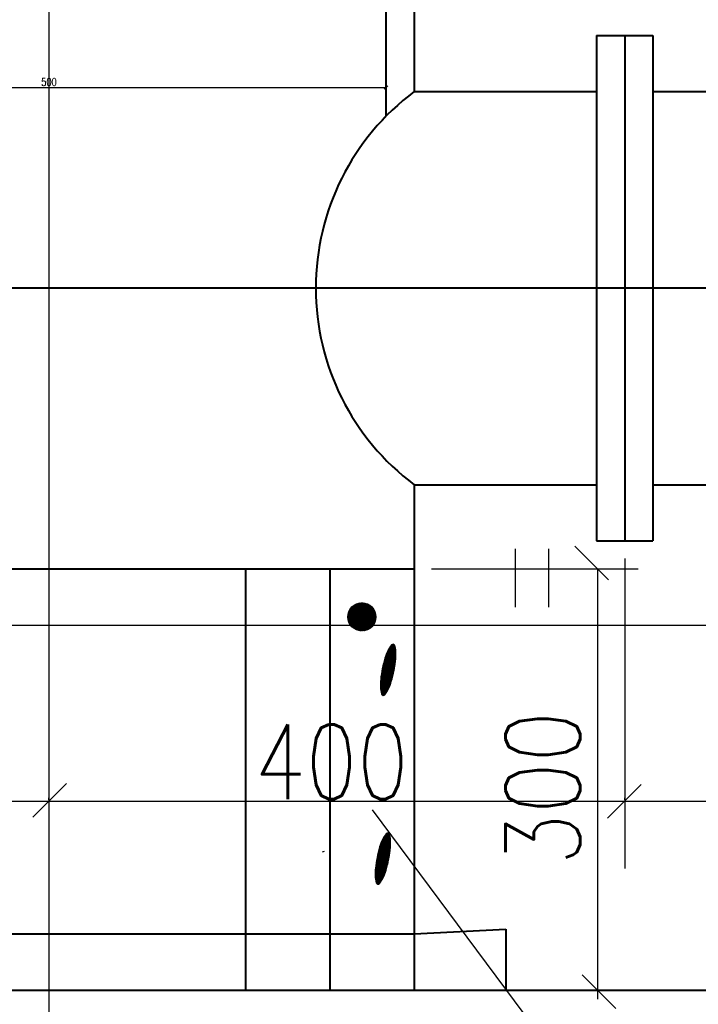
# Model space of a CAD drawing. Header units: millimetres. Extents: x -3143211 to -2549809, y 1060331 to 1394375.
# Tile 46 of 145: x -3035109 to -3031629, y 1099706 to 1104756. Entities that reach past the tile are written whole.
import ezdxf

# ---------------------------------------------------------------- set-up
doc = ezdxf.new("R2010")
doc.units = ezdxf.units.MM
for name, color, linetype in [('7', 2, 'Continuous'), ('8', 2, 'Continuous'), ('PUMP', 1, 'Continuous'), ('размер', 34, 'Continuous')]:
    doc.layers.add(name, color=color, linetype=linetype)
doc.styles.add('STANDART', font='TXT.SHX', dxfattribs={"width": 0.8})

# ---------------------------------------------------------------- blocks, each defined once
blk = doc.blocks.new('_Oblique')
at = {"color": 0, "linetype": 'ByBlock', "lineweight": -2}
blk.add_line((-0.5, -0.5), (0.5, 0.5), dxfattribs=at)

msp = doc.modelspace()

# ---------------------------------------------------------------- linework, layer by layer
at = {"lineweight": 40}
for p, q in [((-3033230.40657, 1105395.09826), (-3033230.40657, 1104261.02342)), ((-3033086.40657, 1105395.09826), (-3033086.40657, 1104387.09826)), ((-3033230.40657, 1105305.09826), (-3033230.40657, 1104408.72931)), ((-3032150.40657, 1104675.09826), (-3032150.40657, 1102083.09826)), ((-3032150.40657, 1104675.09826), (-3031862.40657, 1104675.09826)), ((-3032006.40657, 1104675.09826), (-3032006.40657, 1102083.09826)), ((-3031862.40657, 1104675.09826), (-3031862.40657, 1102083.09826)), ((-3033086.40657, 1104387.09826), (-3032150.40657, 1104387.09826)), ((-3031862.40657, 1104387.09826), (-3031107.58325, 1104387.09826)), ((-3026102.40657, 1103379.09826), (-3038990.40657, 1103379.09826)), ((-3033086.40657, 1102371.09826), (-3032150.40657, 1102371.09826)), ((-3033086.40657, 1102371.09826), (-3033086.40657, 1099779.09826)), ((-3031862.40657, 1102371.09826), (-3031107.58325, 1102371.09826)), ((-3032150.40657, 1102083.09826), (-3031862.40657, 1102083.09826)), ((-3036830.40657, 1101939.09826), (-3033086.40657, 1101939.09826)), ((-3033950.40657, 1101939.09826), (-3033950.40657, 1099779.09826)), ((-3033518.40657, 1101939.09826), (-3033518.40657, 1099779.09826)), ((-3033086.40657, 1100067.09826), (-3032615.34545, 1100091.95668)), ((-3032615.34545, 1100091.95668), (-3032615.34545, 1099779.09826)), ((-3036830.40657, 1100067.09826), (-3033086.40657, 1100067.09826)), ((-3048863.07123, 1099779.09826), (-3012660.63092, 1099779.09826))]:
    msp.add_line(p, q, dxfattribs=at)
at = {"color": 188, "linetype": 'ByBlock'}
for p, q in [((-3032089.57619, 1101883.38931), (-3032262.37619, 1102056.18931)), ((-3032996.40657, 1101939.09826), (-3031937.64538, 1101939.09826)), ((-3034958.40657, 1101849.09826), (-3034958.40657, 1100401.81336)), ((-3034958.40657, 1101849.09826), (-3034958.40657, 1100401.81336)), ((-3034869.02446, 1100837.80152), (-3035041.82446, 1100665.00152)), ((-3031922.35045, 1100833.25497), (-3032095.15045, 1100660.45497)), ((-3032224.54339, 1099857.9834), (-3032051.74339, 1099685.1834)), ((-3032525.34545, 1099779.09826), (-3031937.64538, 1099779.09826))]:
    msp.add_line(p, q, dxfattribs=at)
at = {"color": 188}
for p, q in [((-3033425.89502, 1101693.31061), (-3033354.11209, 1101765.09353)), ((-3033425.85883, 1101690.80121), (-3033351.60269, 1101765.05735)), ((-3033425.84021, 1101695.911), (-3033356.71249, 1101765.03872)), ((-3033425.74047, 1101688.37398), (-3033349.17547, 1101764.93899)), ((-3033425.68347, 1101698.61332), (-3033359.41481, 1101764.88199)), ((-3033425.54717, 1101686.0217), (-3033346.82318, 1101764.74569)), ((-3033425.41097, 1101701.4314), (-3033362.23289, 1101764.60949)), ((-3033425.28494, 1101683.73835), (-3033344.53983, 1101764.48345)), ((-3033425.00477, 1101704.38319), (-3033365.18467, 1101764.20329)), ((-3033424.95883, 1101681.51887), (-3033342.32035, 1101764.15735)), ((-3033424.57315, 1101679.35896), (-3033340.16045, 1101763.77167)), ((-3033424.4409, 1101707.49265), (-3033368.29414, 1101763.63941)), ((-3033424.13158, 1101677.25495), (-3033338.05644, 1101763.3301)), ((-3033423.686, 1101710.79313), (-3033371.59462, 1101762.88451)), ((-3033423.6373, 1101675.20365), (-3033336.00514, 1101762.83581)), ((-3033423.09307, 1101673.20229), (-3033334.00378, 1101762.29159)), ((-3033422.69128, 1101714.33344), (-3033375.13493, 1101761.88979)), ((-3033422.50131, 1101671.24847), (-3033332.04995, 1101761.69983)), ((-3033421.86414, 1101669.34006), (-3033330.14154, 1101761.06265)), ((-3033421.37988, 1101718.19042), (-3033378.99191, 1101760.57839)), ((-3033421.18341, 1101667.4752), (-3033328.27668, 1101760.38193)), ((-3033420.46078, 1101665.65224), (-3033326.45373, 1101759.6593)), ((-3033419.69771, 1101663.86974), (-3033324.67122, 1101758.89622)), ((-3033419.61712, 1101722.49877), (-3033383.30025, 1101758.81563)), ((-3033418.89547, 1101662.12639), (-3033322.92788, 1101758.09398)), ((-3033418.05521, 1101660.42106), (-3033321.22255, 1101757.25372)), ((-3033417.17795, 1101658.75274), (-3033319.55423, 1101756.37646)), ((-3033417.12009, 1101727.54138), (-3033388.34287, 1101756.3186)), ((-3033416.26457, 1101657.12054), (-3033317.92202, 1101755.46308)), ((-3033415.31586, 1101655.52366), (-3033316.32514, 1101754.51438)), ((-3033414.33252, 1101653.96142), (-3033314.7629, 1101753.53103)), ((-3033413.31514, 1101652.43321), (-3033313.2347, 1101752.51365)), ((-3033413.00958, 1101734.19747), (-3033394.99896, 1101752.20809)), ((-3033412.26424, 1101650.93853), (-3033311.74001, 1101751.46275)), ((-3033411.18027, 1101649.47692), (-3033310.2784, 1101750.37878)), ((-3033410.06359, 1101648.04801), (-3033308.8495, 1101749.2621)), ((-3033408.91451, 1101646.65151), (-3033307.45299, 1101748.11302)), ((-3033407.73326, 1101645.28717), (-3033306.08866, 1101746.93177)), ((-3033406.52002, 1101643.95483), (-3033304.75632, 1101745.71853)), ((-3033405.27489, 1101642.65437), (-3033303.45586, 1101744.47341)), ((-3033403.99794, 1101641.38574), (-3033302.18722, 1101743.19645)), ((-3033402.68915, 1101640.14894), (-3033300.95043, 1101741.88767)), ((-3033401.34846, 1101638.94405), (-3033299.74553, 1101740.54697)), ((-3033399.97573, 1101637.77119), (-3033298.57268, 1101739.17425)), ((-3033398.57079, 1101636.63055), (-3033297.43204, 1101737.7693)), ((-3033397.13336, 1101635.52239), (-3033296.32388, 1101736.33188)), ((-3033395.66314, 1101634.44703), (-3033295.24851, 1101734.86166)), ((-3033394.15974, 1101633.40484), (-3033294.20633, 1101733.35826)), ((-3033392.62269, 1101632.39631), (-3033293.1978, 1101731.82121)), ((-3033391.05146, 1101631.42196), (-3033292.22344, 1101730.24997)), ((-3033389.44542, 1101630.48242), (-3033291.2839, 1101728.64393)), ((-3033387.80385, 1101629.5784), (-3033290.37989, 1101727.00236)), ((-3033386.12594, 1101628.71072), (-3033289.51221, 1101725.32446)), ((-3033384.41078, 1101627.8803), (-3033288.68179, 1101723.60929)), ((-3033382.65731, 1101627.08818), (-3033287.88967, 1101721.85583)), ((-3033380.86436, 1101626.33555), (-3033287.13703, 1101720.06288)), ((-3033379.0306, 1101625.62373), (-3033286.42521, 1101718.22911)), ((-3033377.15452, 1101624.95422), (-3033285.7557, 1101716.35304)), ((-3033375.23443, 1101624.32873), (-3033285.13021, 1101714.43294)), ((-3033373.2684, 1101623.74918), (-3033284.55066, 1101712.46691)), ((-3033371.25423, 1101623.21776), (-3033284.01925, 1101710.45274)), ((-3033369.18943, 1101622.73698), (-3033283.53846, 1101708.38794)), ((-3033367.07113, 1101622.30969), (-3033283.11118, 1101706.26964)), ((-3033364.89603, 1101621.9392), (-3033282.74069, 1101704.09455)), ((-3033362.6603, 1101621.62935), (-3033282.43084, 1101701.85881)), ((-3033360.35945, 1101621.38462), (-3033282.1861, 1101699.55796)), ((-3033357.9882, 1101621.21028), (-3033282.01177, 1101697.18671)), ((-3033355.54025, 1101621.11265), (-3033281.91414, 1101694.73876)), ((-3033353.00799, 1101621.09933), (-3033281.90081, 1101692.2065)), ((-3033350.38211, 1101621.17962), (-3033281.98111, 1101689.58062)), ((-3033347.651, 1101621.36515), (-3033282.16663, 1101686.84951)), ((-3033344.7999, 1101621.67066), (-3033282.47215, 1101683.99841)), ((-3033341.80951, 1101622.11546), (-3033282.91695, 1101681.00803)), ((-3033338.65382, 1101622.72557), (-3033283.52706, 1101677.85233)), ((-3033335.2962, 1101623.53761), (-3033284.3391, 1101674.49471)), ((-3033331.68212, 1101624.6061), (-3033285.40759, 1101670.88063)), ((-3033327.7237, 1101626.01894), (-3033286.82042, 1101666.92222)), ((-3033323.26096, 1101627.93609), (-3033288.73758, 1101662.45948)), ((-3033317.93339, 1101630.71808), (-3033291.51956, 1101657.1319)), ((-3033310.35579, 1101635.75009), (-3033296.55158, 1101649.5543)), ((-3033207.09708, 1101543.00502), (-3033181.77372, 1101532.35468)), ((-3033205.97295, 1101544.48496), (-3033182.21475, 1101534.49289)), ((-3033204.8236, 1101545.95429), (-3033182.69716, 1101536.64849)), ((-3033203.64874, 1101547.41289), (-3033183.22246, 1101538.82214)), ((-3033202.44805, 1101548.86063), (-3033183.79231, 1101541.01451)), ((-3033201.14769, 1101550.26645), (-3033184.40849, 1101543.22638)), ((-3033199.44762, 1101551.50416), (-3033185.073, 1101545.45857)), ((-3033197.10608, 1101552.47208), (-3033186.032, 1101547.81462)), ((-3033192.93237, 1101552.66944), (-3033188.81006, 1101550.93571)), ((-3033231.82427, 1101492.87045), (-3033180.85653, 1101471.43475)), ((-3033231.22573, 1101494.57143), (-3033180.66945, 1101473.30878)), ((-3033230.61743, 1101496.26831), (-3033180.49352, 1101475.18751)), ((-3033229.99936, 1101497.96109), (-3033180.32882, 1101477.07096)), ((-3033229.37156, 1101499.64976), (-3033180.17541, 1101478.95915)), ((-3033228.73401, 1101501.33434), (-3033180.03337, 1101480.85213)), ((-3033228.08673, 1101503.01483), (-3033179.90275, 1101482.74991)), ((-3033227.42973, 1101504.69123), (-3033179.78365, 1101484.65253)), ((-3033226.763, 1101506.36353), (-3033179.67612, 1101486.56003)), ((-3033226.08655, 1101508.03175), (-3033179.58025, 1101488.47242)), ((-3033225.40038, 1101509.69589), (-3033179.49611, 1101490.38975)), ((-3033224.7045, 1101511.35593), (-3033179.4238, 1101492.31205)), ((-3033223.9989, 1101513.01189), (-3033179.36338, 1101494.23936)), ((-3033223.28358, 1101514.66376), (-3033179.31496, 1101496.17171)), ((-3033222.55855, 1101516.31155), (-3033179.27861, 1101498.10914)), ((-3033221.82379, 1101517.95524), (-3033179.25443, 1101500.05168)), ((-3033221.07673, 1101519.59376), (-3033179.24251, 1101501.99939)), ((-3033220.30774, 1101521.22306), (-3033179.24295, 1101503.95229)), ((-3033219.51588, 1101522.84274), (-3033179.25586, 1101505.91043)), ((-3033218.70109, 1101524.45278), (-3033179.28132, 1101507.87386)), ((-3033217.86331, 1101526.05315), (-3033179.31945, 1101509.84261)), ((-3033217.00246, 1101527.64381), (-3033179.37811, 1101511.82)), ((-3033216.11845, 1101529.22473), (-3033179.46731, 1101513.81023)), ((-3033215.21116, 1101530.79587), (-3033179.58775, 1101515.8136)), ((-3033214.28047, 1101532.35716), (-3033179.74015, 1101517.83041)), ((-3033213.32625, 1101533.90856), (-3033179.92526, 1101519.86098)), ((-3033212.34834, 1101535.44999), (-3033180.14391, 1101521.90565)), ((-3033211.34658, 1101536.98139), (-3033180.39699, 1101523.96481)), ((-3033210.32078, 1101538.50268), (-3033180.68545, 1101526.03884)), ((-3033209.27075, 1101540.01378), (-3033181.01031, 1101528.12818)), ((-3033208.19626, 1101541.5146), (-3033181.37267, 1101530.2333)), ((-3033246.04391, 1101442.2221), (-3033188.93867, 1101418.20513)), ((-3033245.6309, 1101444.00111), (-3033188.58234, 1101420.00798)), ((-3033245.21258, 1101445.77789), (-3033188.23144, 1101421.81312)), ((-3033244.78894, 1101447.55244), (-3033187.88599, 1101423.62055)), ((-3033244.35999, 1101449.32475), (-3033187.54599, 1101425.43027)), ((-3033243.92574, 1101451.09483), (-3033187.21146, 1101427.24229)), ((-3033243.4862, 1101452.86269), (-3033186.88241, 1101429.05662)), ((-3033243.04138, 1101454.62832), (-3033186.55884, 1101430.87325)), ((-3033242.59129, 1101456.39174), (-3033186.24078, 1101432.69219)), ((-3033242.13592, 1101458.15294), (-3033185.92823, 1101434.51346)), ((-3033241.67529, 1101459.91193), (-3033185.6212, 1101436.33705)), ((-3033241.20941, 1101461.66871), (-3033185.31971, 1101438.16296)), ((-3033240.73829, 1101463.42328), (-3033185.02377, 1101439.99121)), ((-3033240.26192, 1101465.17565), (-3033184.73339, 1101441.8218)), ((-3033239.78032, 1101466.92581), (-3033184.44858, 1101443.65474)), ((-3033239.29349, 1101468.67378), (-3033184.16937, 1101445.49002)), ((-3033238.80143, 1101470.41955), (-3033183.89576, 1101447.32767)), ((-3033238.30417, 1101472.16313), (-3033183.62776, 1101449.16767)), ((-3033237.80169, 1101473.90452), (-3033183.36539, 1101451.01004)), ((-3033237.29401, 1101475.64372), (-3033183.10867, 1101452.85478)), ((-3033236.78113, 1101477.38073), (-3033182.8576, 1101454.70191)), ((-3033236.26305, 1101479.11556), (-3033182.6122, 1101456.55142)), ((-3033235.73979, 1101480.8482), (-3033182.3725, 1101458.40332)), ((-3033235.20985, 1101482.57804), (-3033182.13849, 1101460.25762)), ((-3033234.67014, 1101484.30377), (-3033181.91021, 1101462.11432)), ((-3033234.12059, 1101486.02535), (-3033181.68765, 1101463.97344)), ((-3033233.56121, 1101487.74281), (-3033181.47085, 1101465.83497)), ((-3033232.99203, 1101489.45614), (-3033181.25981, 1101467.69893)), ((-3033232.41304, 1101491.16535), (-3033181.05455, 1101469.56532)), ((-3033255.40684, 1101391.48386), (-3033201.0842, 1101368.63718)), ((-3033255.14706, 1101393.32732), (-3033200.57934, 1101370.37757)), ((-3033254.88164, 1101395.16841), (-3033200.07968, 1101372.12014)), ((-3033254.6106, 1101397.00713), (-3033199.58524, 1101373.86491)), ((-3033254.33395, 1101398.84349), (-3033199.09602, 1101375.61187)), ((-3033254.0517, 1101400.6775), (-3033198.61202, 1101377.36103)), ((-3033253.76388, 1101402.50917), (-3033198.13325, 1101379.11238)), ((-3033253.47049, 1101404.33849), (-3033197.65972, 1101380.86595)), ((-3033253.17154, 1101406.16548), (-3033197.19143, 1101382.62171)), ((-3033252.86704, 1101407.99013), (-3033196.7284, 1101384.37969)), ((-3033252.55702, 1101409.81246), (-3033196.27062, 1101386.13987)), ((-3033252.24148, 1101411.63247), (-3033195.81811, 1101387.90228)), ((-3033251.92044, 1101413.45016), (-3033195.37087, 1101389.66689)), ((-3033251.5939, 1101415.26554), (-3033194.92891, 1101391.43373)), ((-3033251.26187, 1101417.07862), (-3033194.49224, 1101393.2028)), ((-3033250.92438, 1101418.88939), (-3033194.06086, 1101394.97409)), ((-3033250.58142, 1101420.69787), (-3033193.63479, 1101396.74761)), ((-3033250.23302, 1101422.50406), (-3033193.21402, 1101398.52336)), ((-3033249.87918, 1101424.30796), (-3033192.79858, 1101400.30135)), ((-3033249.51991, 1101426.10957), (-3033192.38846, 1101402.08158)), ((-3033249.15523, 1101427.90891), (-3033191.98369, 1101403.86406)), ((-3033248.78513, 1101429.70597), (-3033191.58425, 1101405.64878)), ((-3033248.40964, 1101431.50077), (-3033191.19017, 1101407.43576)), ((-3033248.02877, 1101433.2933), (-3033190.80146, 1101409.22499)), ((-3033247.64251, 1101435.08357), (-3033190.41812, 1101411.01648)), ((-3033247.25089, 1101436.87157), (-3033190.04016, 1101412.81024)), ((-3033246.85391, 1101438.65733), (-3033189.66759, 1101414.60626)), ((-3033246.45158, 1101440.44084), (-3033189.30042, 1101416.40456)), ((-3033259.40645, 1101342.39538), (-3033217.1701, 1101324.63188)), ((-3033259.38787, 1101344.34029), (-3033216.43084, 1101326.27368)), ((-3033259.35709, 1101346.28005), (-3033215.70135, 1101327.9196)), ((-3033259.31419, 1101348.21473), (-3033214.98158, 1101329.56959)), ((-3033259.25926, 1101350.14434), (-3033214.27153, 1101331.22368)), ((-3033259.19238, 1101352.06893), (-3033213.57119, 1101332.88185)), ((-3033259.11365, 1101353.98854), (-3033212.88057, 1101334.54411)), ((-3033259.02315, 1101355.90319), (-3033212.19967, 1101336.21046)), ((-3033258.92096, 1101357.81292), (-3033211.52849, 1101337.88089)), ((-3033258.80715, 1101359.71777), (-3033210.86702, 1101339.55541)), ((-3033258.6818, 1101361.61777), (-3033210.21529, 1101341.23403)), ((-3033258.54498, 1101363.51294), (-3033209.57328, 1101342.91673)), ((-3033258.39677, 1101365.40333), (-3033208.94101, 1101344.60353)), ((-3033258.23724, 1101367.28895), (-3033208.31848, 1101346.29443)), ((-3033258.06645, 1101369.16983), (-3033207.70571, 1101347.98943)), ((-3033257.88447, 1101371.04601), (-3033207.10269, 1101349.68853)), ((-3033257.69136, 1101372.91751), (-3033206.50944, 1101351.39174)), ((-3033257.48886, 1101374.78506), (-3033205.92597, 1101353.09906)), ((-3033257.28047, 1101376.65013), (-3033205.35229, 1101354.8105)), ((-3033257.0663, 1101378.51278), (-3033204.78842, 1101356.52607)), ((-3033256.84638, 1101380.373), (-3033204.23436, 1101358.24576)), ((-3033256.62072, 1101382.23081), (-3033203.69014, 1101359.9696)), ((-3033256.38933, 1101384.08621), (-3033203.15577, 1101361.69757)), ((-3033256.15224, 1101385.93921), (-3033202.62998, 1101363.42915)), ((-3033255.90945, 1101387.78981), (-3033202.10953, 1101365.16298)), ((-3033255.66098, 1101389.63803), (-3033201.59427, 1101366.89899)), ((-3033259.41271, 1101340.4453), (-3033217.92672, 1101322.99738)), ((-3033259.40657, 1101338.49), (-3033218.70619, 1101321.37249)), ((-3033259.38793, 1101336.52945), (-3033219.50854, 1101319.75722)), ((-3033259.35667, 1101334.56359), (-3033220.33386, 1101318.15161)), ((-3033259.3113, 1101332.59179), (-3033221.1822, 1101316.55569)), ((-3033259.23873, 1101330.60855), (-3033222.05365, 1101314.96948)), ((-3033259.1353, 1101328.61233), (-3033222.94832, 1101313.39304)), ((-3033259.00031, 1101326.60284), (-3033223.86631, 1101311.82641)), ((-3033258.83302, 1101324.57977), (-3033224.80777, 1101310.26964)), ((-3033258.63264, 1101322.54278), (-3033225.77282, 1101308.7228)), ((-3033258.39832, 1101320.49152), (-3033226.76164, 1101307.18596)), ((-3033258.12915, 1101318.4256), (-3033227.77439, 1101305.65918)), ((-3033257.82415, 1101316.3446), (-3033228.81127, 1101304.14255)), ((-3033257.48224, 1101314.24809), (-3033229.87248, 1101302.63615)), ((-3033257.10231, 1101312.13559), (-3033230.95826, 1101301.14008)), ((-3033256.6831, 1101310.00656), (-3033232.06884, 1101299.65445)), ((-3033256.22329, 1101307.86046), (-3033233.20449, 1101298.17936)), ((-3033255.72142, 1101305.69667), (-3033234.36549, 1101296.71493)), ((-3033255.17592, 1101303.51453), (-3033235.55215, 1101295.26129)), ((-3033254.58507, 1101301.31332), (-3033236.76692, 1101293.81947)), ((-3033253.947, 1101299.09225), (-3033238.22512, 1101292.48004)), ((-3033253.2388, 1101296.84169), (-3033240.17481, 1101291.34731)), ((-3033251.7909, 1101294.28002), (-3033243.01836, 1101290.59052)), ((-3033226.75382, 1100583.31602), (-3033212.37919, 1100577.27043)), ((-3033224.41228, 1100584.28395), (-3033213.3382, 1100579.62648)), ((-3033220.23857, 1100584.48131), (-3033216.11626, 1100582.74757)), ((-3033256.04021, 1100533.14621), (-3033207.33957, 1100512.66399)), ((-3033255.39293, 1100534.82669), (-3033207.20895, 1100514.56178)), ((-3033254.73593, 1100536.50309), (-3033207.08985, 1100516.4644)), ((-3033254.0692, 1100538.1754), (-3033206.98232, 1100518.37189)), ((-3033253.39275, 1100539.84362), (-3033206.88645, 1100520.28429)), ((-3033252.70658, 1100541.50775), (-3033206.80231, 1100522.20162)), ((-3033252.0107, 1100543.16779), (-3033206.73, 1100524.12392)), ((-3033251.3051, 1100544.82375), (-3033206.66958, 1100526.05122)), ((-3033250.58978, 1100546.47563), (-3033206.62116, 1100527.98357)), ((-3033249.86475, 1100548.12341), (-3033206.58481, 1100529.921)), ((-3033249.12999, 1100549.76711), (-3033206.56063, 1100531.86355)), ((-3033248.38293, 1100551.40563), (-3033206.54871, 1100533.81125)), ((-3033247.61394, 1100553.03493), (-3033206.54915, 1100535.76415)), ((-3033246.82208, 1100554.65461), (-3033206.56205, 1100537.7223)), ((-3033246.00729, 1100556.26464), (-3033206.58752, 1100539.68572)), ((-3033245.16951, 1100557.86501), (-3033206.62565, 1100541.65447)), ((-3033244.30866, 1100559.45568), (-3033206.68431, 1100543.63186)), ((-3033243.42465, 1100561.0366), (-3033206.77351, 1100545.62209)), ((-3033242.51736, 1100562.60773), (-3033206.89395, 1100547.62546)), ((-3033241.58667, 1100564.16902), (-3033207.04635, 1100549.64227)), ((-3033240.63245, 1100565.72042), (-3033207.23146, 1100551.67284)), ((-3033239.65454, 1100567.26185), (-3033207.45011, 1100553.71752)), ((-3033238.65278, 1100568.79326), (-3033207.70319, 1100555.77667)), ((-3033237.62698, 1100570.31455), (-3033207.99165, 1100557.8507)), ((-3033236.57695, 1100571.82565), (-3033208.31651, 1100559.94005)), ((-3033235.50246, 1100573.32646), (-3033208.67887, 1100562.04516)), ((-3033234.40328, 1100574.81689), (-3033209.07992, 1100564.16655)), ((-3033233.27915, 1100576.29683), (-3033209.52095, 1100566.30475)), ((-3033232.1298, 1100577.76616), (-3033210.00336, 1100568.46036)), ((-3033230.95494, 1100579.22476), (-3033210.52866, 1100570.634)), ((-3033229.75425, 1100580.67249), (-3033211.09851, 1100572.82638)), ((-3033228.45389, 1100582.07831), (-3033211.71469, 1100575.03824)), ((-3033271.23194, 1100482.90669), (-3033214.51766, 1100459.05416)), ((-3033270.7924, 1100484.67455), (-3033214.18861, 1100460.86848)), ((-3033270.34758, 1100486.44019), (-3033213.86504, 1100462.68511)), ((-3033269.89749, 1100488.2036), (-3033213.54698, 1100464.50406)), ((-3033269.44212, 1100489.96481), (-3033213.23443, 1100466.32532)), ((-3033268.98149, 1100491.72379), (-3033212.9274, 1100468.14891)), ((-3033268.51561, 1100493.48057), (-3033212.62591, 1100469.97483)), ((-3033268.04449, 1100495.23514), (-3033212.32997, 1100471.80308)), ((-3033267.56812, 1100496.98751), (-3033212.03959, 1100473.63367)), ((-3033267.08652, 1100498.73768), (-3033211.75478, 1100475.4666)), ((-3033266.59969, 1100500.48565), (-3033211.47557, 1100477.30189)), ((-3033266.10763, 1100502.23142), (-3033211.20196, 1100479.13953)), ((-3033265.61037, 1100503.975), (-3033210.93396, 1100480.97953)), ((-3033265.10789, 1100505.71638), (-3033210.67159, 1100482.8219)), ((-3033264.60021, 1100507.45558), (-3033210.41487, 1100484.66665)), ((-3033264.08733, 1100509.19259), (-3033210.1638, 1100486.51377)), ((-3033263.56925, 1100510.92742), (-3033209.9184, 1100488.36328)), ((-3033263.04599, 1100512.66007), (-3033209.6787, 1100490.21518)), ((-3033262.51605, 1100514.3899), (-3033209.44469, 1100492.06948)), ((-3033261.97634, 1100516.11563), (-3033209.2164, 1100493.92618)), ((-3033261.42679, 1100517.83722), (-3033208.99385, 1100495.7853)), ((-3033260.86741, 1100519.55468), (-3033208.77705, 1100497.64683)), ((-3033260.29823, 1100521.26801), (-3033208.56601, 1100499.51079)), ((-3033259.71924, 1100522.97722), (-3033208.36075, 1100501.37718)), ((-3033259.13047, 1100524.68231), (-3033208.16273, 1100503.24662)), ((-3033258.53193, 1100526.3833), (-3033207.97565, 1100505.12065)), ((-3033257.92363, 1100528.08017), (-3033207.79972, 1100506.99937)), ((-3033257.30556, 1100529.77295), (-3033207.63502, 1100508.88282)), ((-3033256.67776, 1100531.46163), (-3033207.48161, 1100510.77102)), ((-3033281.3579, 1100432.48937), (-3033225.91822, 1100409.17289)), ((-3033281.07008, 1100434.32103), (-3033225.43945, 1100410.92425)), ((-3033280.77668, 1100436.15035), (-3033224.96592, 1100412.67781)), ((-3033280.47774, 1100437.97734), (-3033224.49763, 1100414.43358)), ((-3033280.17324, 1100439.80199), (-3033224.0346, 1100416.19155)), ((-3033279.86322, 1100441.62432), (-3033223.57682, 1100417.95174)), ((-3033279.54768, 1100443.44433), (-3033223.12431, 1100419.71414)), ((-3033279.22664, 1100445.26202), (-3033222.67707, 1100421.47876)), ((-3033278.9001, 1100447.0774), (-3033222.23511, 1100423.2456)), ((-3033278.56807, 1100448.89048), (-3033221.79844, 1100425.01466)), ((-3033278.23058, 1100450.70125), (-3033221.36706, 1100426.78595)), ((-3033277.88762, 1100452.50973), (-3033220.94099, 1100428.55947)), ((-3033277.53922, 1100454.31592), (-3033220.52022, 1100430.33522)), ((-3033277.18538, 1100456.11982), (-3033220.10478, 1100432.11321)), ((-3033276.82611, 1100457.92144), (-3033219.69466, 1100433.89345)), ((-3033276.46143, 1100459.72077), (-3033219.28989, 1100435.67592)), ((-3033276.09133, 1100461.51784), (-3033218.89045, 1100437.46065)), ((-3033275.71584, 1100463.31263), (-3033218.49637, 1100439.24762)), ((-3033275.33497, 1100465.10516), (-3033218.10766, 1100441.03686)), ((-3033274.94871, 1100466.89543), (-3033217.72431, 1100442.82835)), ((-3033274.55709, 1100468.68344), (-3033217.34636, 1100444.6221)), ((-3033274.16011, 1100470.46919), (-3033216.97379, 1100446.41813)), ((-3033273.75778, 1100472.2527), (-3033216.60662, 1100448.21642)), ((-3033273.35011, 1100474.03396), (-3033216.24487, 1100450.017)), ((-3033272.9371, 1100475.81298), (-3033215.88854, 1100451.81985)), ((-3033272.51878, 1100477.58976), (-3033215.53764, 1100453.62499)), ((-3033272.09514, 1100479.3643), (-3033215.19219, 1100455.43241)), ((-3033271.66619, 1100481.13661), (-3033214.85219, 1100457.24214)), ((-3033286.56546, 1100381.9562), (-3033241.57773, 1100363.03554)), ((-3033286.49858, 1100383.88079), (-3033240.87739, 1100364.69372)), ((-3033286.41985, 1100385.8004), (-3033240.18677, 1100366.35598)), ((-3033286.32935, 1100387.71505), (-3033239.50587, 1100368.02232)), ((-3033286.22716, 1100389.62479), (-3033238.83469, 1100369.69276)), ((-3033286.11335, 1100391.52964), (-3033238.17322, 1100371.36728)), ((-3033285.988, 1100393.42963), (-3033237.52149, 1100373.04589)), ((-3033285.85118, 1100395.32481), (-3033236.87948, 1100374.7286)), ((-3033285.70297, 1100397.21519), (-3033236.24721, 1100376.41539)), ((-3033285.54344, 1100399.10081), (-3033235.62468, 1100378.10629)), ((-3033285.37265, 1100400.9817), (-3033235.0119, 1100379.80129)), ((-3033285.19067, 1100402.85788), (-3033234.40889, 1100381.50039)), ((-3033284.99756, 1100404.72938), (-3033233.81564, 1100383.2036)), ((-3033284.79506, 1100406.59693), (-3033233.23217, 1100384.91093)), ((-3033284.58667, 1100408.462), (-3033232.65849, 1100386.62237)), ((-3033284.3725, 1100410.32464), (-3033232.09462, 1100388.33793)), ((-3033284.15258, 1100412.18486), (-3033231.54056, 1100390.05763)), ((-3033283.92692, 1100414.04267), (-3033230.99634, 1100391.78146)), ((-3033283.69553, 1100415.89807), (-3033230.46197, 1100393.50943)), ((-3033283.45844, 1100417.75107), (-3033229.93618, 1100395.24101)), ((-3033283.21565, 1100419.60168), (-3033229.41573, 1100396.97484)), ((-3033282.96718, 1100421.44989), (-3033228.90047, 1100398.71085)), ((-3033282.71304, 1100423.29573), (-3033228.3904, 1100400.44905)), ((-3033282.45326, 1100425.13918), (-3033227.88554, 1100402.18943)), ((-3033282.18784, 1100426.98027), (-3033227.38588, 1100403.932)), ((-3033281.9168, 1100428.81899), (-3033226.89144, 1100405.67677)), ((-3033281.64015, 1100430.65536), (-3033226.40222, 1100407.42373)), ((-3033286.71891, 1100372.25716), (-3033245.23292, 1100354.80924)), ((-3033286.71277, 1100370.30187), (-3033246.01239, 1100353.18435)), ((-3033286.71264, 1100374.20725), (-3033244.4763, 1100356.44375)), ((-3033286.69413, 1100368.34131), (-3033246.81474, 1100351.56909)), ((-3033286.69407, 1100376.15215), (-3033243.73704, 1100358.08555)), ((-3033286.66329, 1100378.09192), (-3033243.00755, 1100359.73146)), ((-3033286.66287, 1100366.37545), (-3033247.64006, 1100349.96348)), ((-3033286.62039, 1100380.02659), (-3033242.28778, 1100361.38146)), ((-3033286.61749, 1100364.40365), (-3033248.4884, 1100348.36755)), ((-3033286.54493, 1100362.42041), (-3033249.35985, 1100346.78134)), ((-3033286.4415, 1100360.4242), (-3033250.25452, 1100345.2049)), ((-3033286.30651, 1100358.41471), (-3033251.17251, 1100343.63827)), ((-3033286.13922, 1100356.39164), (-3033252.11397, 1100342.08151)), ((-3033285.93884, 1100354.35465), (-3033253.07902, 1100340.53467)), ((-3033285.70452, 1100352.30338), (-3033254.06784, 1100338.99782)), ((-3033285.43535, 1100350.23746), (-3033255.08059, 1100337.47104)), ((-3033285.13035, 1100348.15647), (-3033256.11747, 1100335.95441)), ((-3033284.78844, 1100346.05996), (-3033257.17868, 1100334.44802)), ((-3033284.40851, 1100343.94745), (-3033258.26446, 1100332.95195)), ((-3033283.9893, 1100341.81843), (-3033259.37504, 1100331.46631)), ((-3033283.52949, 1100339.67232), (-3033260.51069, 1100329.99122)), ((-3033283.02762, 1100337.50854), (-3033261.67169, 1100328.52679)), ((-3033282.48212, 1100335.3264), (-3033262.85835, 1100327.07315)), ((-3033281.89127, 1100333.12519), (-3033264.07312, 1100325.63134)), ((-3033281.2532, 1100330.90412), (-3033265.53132, 1100324.2919)), ((-3033280.545, 1100328.65355), (-3033267.48101, 1100323.15918)), ((-3033279.0971, 1100326.09189), (-3033270.32456, 1100322.40238))]:
    msp.add_line(p, q, dxfattribs=at)
at = {"lineweight": 40}
msp.add_arc((-3032331.0732, 1103379.09826), 1259.60014, 126.84563926, 233.15436074, dxfattribs=at)
msp.add_point((-3032006.40657, 1102083.09826), dxfattribs=at)
msp.add_point((-3032006.40657, 1102083.09826), dxfattribs=at)
at = {"layer": '7', "color": 188}
for p, q in [((-3032568.45092, 1102042.7982), (-3032568.45092, 1101742.58202)), ((-3032396.69064, 1102042.7982), (-3032396.69064, 1101742.58202))]:
    msp.add_line(p, q, dxfattribs=at)
at = {"layer": '8', "color": 188}
msp.add_line((-3045686.40657, 1101651.09826), (-3026822.40657, 1101651.09826), dxfattribs=at)
msp.add_circle((-3033353.89534, 1101693.09386), 72, dxfattribs=at)
for centre, radius, start, end in [((-3033102.16007, 1101464.46414), 131.0742, 139.63402066, 155.62191237), ((-3033194.56733, 1101543.01431), 9.79258, 78.46747975, 139.63402066), ((-3033194.56733, 1101543.01431), 9.79258, 17.30093885, 78.46747975), ((-3033310.36167, 1101506.94631), 131.0742, 1.31304712, 17.30093885), ((-3032941.57217, 1101391.69228), 307.38137, 155.62191237, 163.07170074), ((-3033486.62254, 1101502.90623), 307.38137, 353.86325877, 1.31304712), ((-3032675.45382, 1101310.69574), 585.55293, 163.07170074, 168.46747976), ((-3033763.20007, 1101532.64324), 585.55293, 348.46747976, 353.86325877), ((-3032675.45382, 1101310.69574), 585.55293, 168.46747976, 173.86325877), ((-3033763.20007, 1101532.64324), 585.55293, 343.07170074, 348.46747976), ((-3032952.03134, 1101340.43275), 307.38137, 173.86325877, 181.31304712), ((-3033497.08172, 1101451.64671), 307.38137, 335.62191237, 343.07170074), ((-3033128.29222, 1101336.39267), 131.0742, 181.31304712, 197.30093885), ((-3033244.08656, 1101300.32467), 9.79258, 197.30093885, 258.46747975), ((-3033244.08656, 1101300.32467), 9.79258, 258.46747975, 319.63402066), ((-3033336.49381, 1101378.87484), 131.0742, 319.63402066, 335.62191237), ((-3033221.87353, 1100574.82618), 9.79258, 78.46747975, 139.63402066), ((-3033221.87353, 1100574.82618), 9.79258, 17.30093885, 78.46747975), ((-3032968.87837, 1100423.50414), 307.38137, 155.62191237, 163.07170074), ((-3033129.46627, 1100496.276), 131.0742, 139.63402066, 155.62191237), ((-3033337.66787, 1100538.75817), 131.0742, 1.31304712, 17.30093885), ((-3033513.92874, 1100534.7181), 307.38137, 353.86325877, 1.31304712), ((-3033549.54508, 1100479.37144), 9.79258, 78.46747975, 139.63402066), ((-3032702.76002, 1100342.50761), 585.55293, 163.07170074, 168.46747976), ((-3033790.50627, 1100564.4551), 585.55293, 348.46747976, 353.86325877), ((-3032702.76002, 1100342.50761), 585.55293, 168.46747976, 173.86325877), ((-3033790.50627, 1100564.4551), 585.55293, 343.07170074, 348.46747976), ((-3032979.33754, 1100372.24461), 307.38137, 173.86325877, 181.31304712), ((-3033524.38791, 1100483.45857), 307.38137, 335.62191237, 343.07170074), ((-3033155.59842, 1100368.20453), 131.0742, 181.31304712, 197.30093885), ((-3033363.80001, 1100410.68671), 131.0742, 319.63402066, 335.62191237), ((-3033271.39276, 1100332.13653), 9.79258, 197.30093885, 258.46747975), ((-3033271.39276, 1100332.13653), 9.79258, 258.46747975, 319.63402066)]:
    msp.add_arc(centre, radius, start, end, dxfattribs=at)
at = {"layer": 'Defpoints', "color": 188, "linetype": 'ByBlock'}
for p in [(-3033230.40657, 1104667.92931), (-3034958.40657, 1101939.09826), (-3034958.40657, 1101939.09826), (-3033086.40657, 1101939.09826), (-3032196.84538, 1101939.09826), (-3034958.40657, 1100661.01336), (-3032006.40657, 1100661.01336), (-3033950.40657, 1099779.09826), (-3032615.34545, 1099779.09826)]:
    msp.add_point(p, dxfattribs=at)
at = {"layer": 'PUMP', "color": 188, "linetype": 'ByBlock'}
msp.add_line((-3034958.40657, 1106259.09826), (-3034958.40657, 1097431.51285), dxfattribs=at)
at = {"layer": 'PUMP', "color": 188}
msp.add_line((-3033300.49321, 1100702.80648), (-3031090.60108, 1097731.5601), dxfattribs=at)
at = {"layer": 'размер', "color": 188}
for p, q in [((-3033230.40657, 1104661.92931), (-3033230.40657, 1104391.44931)), ((-3036686.40657, 1104408.72931), (-3033230.40657, 1104408.72931)), ((-3032006.40657, 1101993.09826), (-3032006.40657, 1100401.81336)), ((-3032190.84538, 1101939.09826), (-3032128.25374, 1101939.09826)), ((-3032145.53374, 1101939.09826), (-3032145.53374, 1099732.11425)), ((-3038054.40657, 1100748.55816), (-3034958.40657, 1100748.55816)), ((-3034958.40657, 1100754.55816), (-3034958.40657, 1100765.83816)), ((-3034958.40657, 1100754.55816), (-3034958.40657, 1100765.83816)), ((-3034958.40657, 1100748.55816), (-3032006.40657, 1100748.55816)), ((-3032006.40657, 1100754.55816), (-3032006.40657, 1100765.83816)), ((-3032006.40657, 1100754.55816), (-3032006.40657, 1100765.83816)), ((-3032006.40657, 1100748.55816), (-3028262.40657, 1100748.55816)), ((-3032190.84538, 1099779.09826), (-3032128.25374, 1099779.09826))]:
    msp.add_line(p, q, dxfattribs=at)

# ---------------------------------------------------------------- block references
at = {"layer": 'размер', "color": 188, "xscale": 17.28000000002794, "yscale": 17.28000000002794, "zscale": 17.28000000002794}
msp.add_blockref('_Oblique', (-3033230.40657, 1104408.72931), dxfattribs=at)

# ---------------------------------------------------------------- texts
at = {"layer": 'размер', "color": 188, "style": 'STANDART', "width": 0.8}
msp.add_text('400', height=384, dxfattribs=at).set_placement((-3033904.96894, 1100757.9731))
msp.add_text('300', height=384, rotation=90, dxfattribs=at).set_placement((-3032234.31604, 1100420.24111))
at = {"layer": 'размер', "color": 188, "insert": (-3034958.40657, 1104436.56931), "char_height": 38.4, "attachment_point": 5, "style": 'STANDART'}
msp.add_mtext('\\A1;500', dxfattribs=at)

doc.saveas('drawing.dxf')
